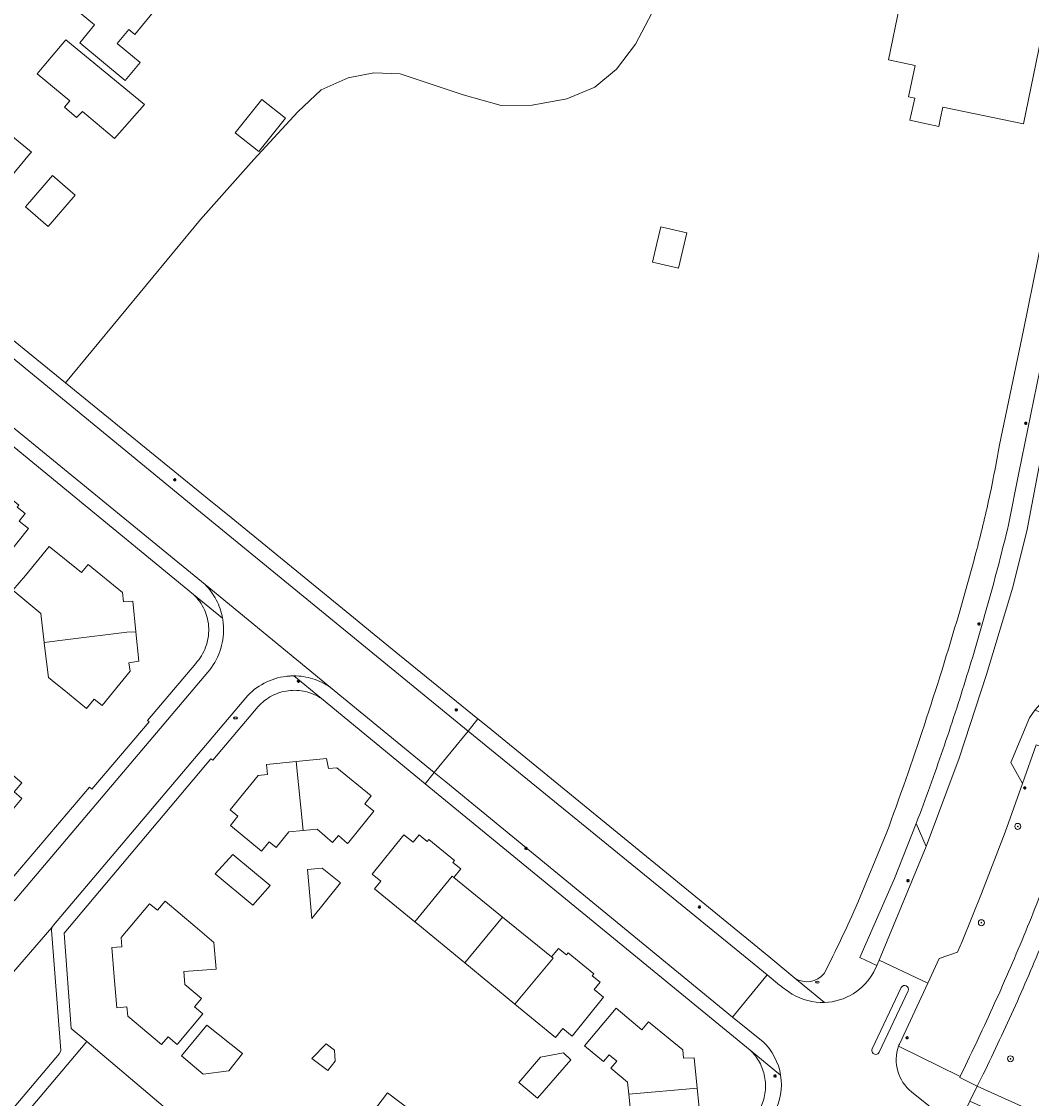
# Model space of a CAD drawing. Header units: metres. Extents: x 187916 to 189411, y 333285 to 334910.
# Tile 162 of 256: x 188606 to 188740, y 333895 to 334038. Entities that reach past the tile are written whole.
import ezdxf
from ezdxf.enums import TextEntityAlignment as Align

# ---------------------------------------------------------------- set-up
doc = ezdxf.new("R2010")
doc.units = ezdxf.units.M
for name, color, linetype, lineweight in [('B-WE-GR-BOOM-S', 253, 'Continuous', 15), ('B-WE-IE-MEUBILAIR-S', 253, 'Continuous', 15), ('B-WE-OG-BEBOUWING-GV', 253, 'Continuous', 15), ('B-WE-OG-TERREIN_BEGROEID-GV', 253, 'Continuous', 15), ('B-WE-OG-TERREIN_ERF-GV', 253, 'Continuous', 15), ('B-WE-VH-GESLOTENVERHARDING_ASFALT-GV', 253, 'Continuous', 15), ('B-WE-VH-OPENVERHARDING_BETONSTRAATSTEEN-GV', 253, 'Continuous', 15), ('B-WE-VH-OPENVERHARDING_STRAATBAKSTEEN-GV', 253, 'Continuous', 15), ('B-WE-VH-OPENVERHARDING_TEGEL-GV', 253, 'Continuous', 15)]:
    doc.layers.add(name, color=color, linetype=linetype, lineweight=lineweight)
doc.styles.add('NLCS-ISO', font='NLCS-ISO.ttf')

# ---------------------------------------------------------------- blocks, each defined once
blk = doc.blocks.new('SIE-MEUBILAIR_PAAL_LICHTMAST-SO')
for points in [[(-0.62, 0), (-1, 0)], [(-0.71, 0.71), (-0.44, 0.44)], [(0, 1), (0, 0.62)], [(0.44, 0.44), (0.71, 0.71)], [(1, 0), (0.62, 0)], [(-0.71, -0.71), (-0.44, -0.44)], [(0, -0.62), (0, -1)], [(0.44, -0.44), (0.71, -0.71)]]:
    blk.add_lwpolyline(points)
blk.add_circle((0, 0), 0.5)
blk = doc.blocks.new('SIE-MEUBILAIR_PUT_BRANDKRAAN-SO')
blk.add_ellipse((0, 0), major_axis=(1.25, 0), ratio=0.54)
at = {"style": 'NLCS-ISO'}
blk.add_text('bk', height=0.75, dxfattribs=at).set_placement((0.03, 0), align=Align.MIDDLE_CENTER)
blk = doc.blocks.new('SGR-BOOM_GBKN-SO')
at = {"linetype": 'ByBlock', "lineweight": 18}
h = blk.add_hatch(color=0, dxfattribs=at)
h.dxf.hatch_style = 1
edge = h.paths.add_edge_path()
edge.add_arc((0, 0), 0.25, 0, 360)
at = {"color": 0, "linetype": 'ByBlock', "lineweight": 18}
for radius in [2, 0.25]:
    blk.add_circle((0, 0), radius, dxfattribs=at)
at = {"color": 0, "linetype": 'ByBlock', "lineweight": 18, "style": 'NLCS-ISO'}
blk.add_attdef('SOORT', (2.5, 0), '', height=1.5, dxfattribs=at)
blk = doc.blocks.new('DTM')
at = {"layer": 'B-WE-OG-BEBOUWING-GV', "ltscale": 0.2, "flags": 128}
blk.add_lwpolyline([(188722.437, 334040.06), (188720.961, 334032.959), (188724.522, 334032.219), (188723.624, 334028.053), (188724.46, 334027.872), (188723.822, 334024.915), (188726.04, 334024.437), (188727.667, 334024.1), (188727.902, 334025.236), (188728.2, 334026.675), (188738.913, 334024.456), (188741.947, 334039.107)], dxfattribs=at)
for points in [[(188624.342, 334039.581), (188624.533, 334039.813), (188619.486, 334043.975), (188612.086, 334050.1), (188607.294, 334044.311), (188615.38, 334037.619), (188613.404, 334035.225), (188619.457, 334030.227), (188621.431, 334032.617), (188618.385, 334035.132), (188619.928, 334037.001), (188620.745, 334036.326), (188623.802, 334040.027)], [(188586.106, 334031.052), (188585.948, 334030.858), (188589.332, 334028.091), (188589.439, 334027.463), (188591.141, 334026.075), (188590.952, 334025.854), (188593.418, 334023.751), (188593.606, 334023.972), (188595.39, 334022.58), (188595.998, 334022.56), (188603.825, 334016.126), (188604.042, 334016.301), (188603.613, 334016.629), (188606.741, 334020.396), (188606.977, 334020.686), (188602.146, 334024.617), (188604.281, 334027.193), (188599.974, 334030.73), (188600.057, 334032.065), (188598.62, 334033.25), (188597.227, 334033.022), (188591.83, 334037.499), (188586.377, 334030.83)], [(188618.008, 334022.525), (188618.053, 334022.487), (188622.013, 334026.996), (188611.581, 334035.627), (188608.613, 334032.135), (188607.745, 334031.114), (188612.108, 334027.506), (188611.398, 334026.644), (188612.977, 334025.28), (188613.781, 334026.061)], [(188640.78, 334025.192), (188637.638, 334027.687), (188634.103, 334023.236), (188637.245, 334020.741)], [(188609.778, 334017.568), (188606.183, 334013.405), (188609.211, 334010.791), (188612.805, 334014.953)], [(188689.589, 334006.035), (188693.027, 334005.232), (188694.135, 334009.934), (188690.696, 334010.745), (188690.176, 334008.533)], [(188599.697, 333975.981), (188599.984, 333975.748), (188594.937, 333969.609), (188599.033, 333966.245), (188600.168, 333965.312), (188601.142, 333966.486), (188602.448, 333965.416), (188606.575, 333970.628), (188605.336, 333971.609), (188606.163, 333972.594), (188605.1, 333973.454), (188605.314, 333973.718), (188601.9, 333976.515), (188601.682, 333976.257), (188600.627, 333977.12)], [(188611.824, 333955.856), (188619.654, 333956.836), (188620.88, 333956.858), (188620.461, 333960.966), (188619.217, 333960.839), (188619.09, 333962.083), (188614.517, 333965.811), (188613.644, 333964.74), (188609.36, 333968.231), (188606.201, 333964.355), (188604.493, 333962.403), (188608.23, 333959.315), (188608.686, 333955.463)], [(188620.88, 333956.858), (188619.654, 333956.836), (188611.824, 333955.856), (188608.686, 333955.463), (188608.697, 333955.374), (188609.238, 333950.799), (188610.209, 333950.013), (188611.285, 333949.142), (188614.326, 333946.679), (188615.336, 333947.92), (188616.383, 333947.068), (188620.099, 333951.633), (188619.959, 333952.727), (188621.275, 333952.987)], [(188642.193, 333939.63), (188638.25, 333939.232), (188638.387, 333937.877), (188637.152, 333937.752), (188633.413, 333933.196), (188634.457, 333932.34), (188633.443, 333931.103), (188637.603, 333927.693), (188638.609, 333928.931), (188639.537, 333928.182), (188641.229, 333930.263), (188643.116, 333930.439)], [(188642.193, 333939.63), (188643.116, 333930.439), (188645.004, 333930.605), (188647.042, 333928.861), (188647.821, 333929.765), (188649.032, 333928.73), (188649.191, 333928.912), (188652.535, 333933.002), (188651.311, 333934.002), (188652.172, 333935.055), (188647.61, 333938.785), (188646.476, 333938.674), (188646.249, 333940.039)], [(188657.968, 333918.296), (188662.956, 333924.371), (188663.152, 333924.211), (188664.083, 333925.344), (188663.033, 333926.198), (188663.247, 333926.462), (188659.845, 333929.256), (188659.625, 333928.987), (188658.553, 333929.855), (188657.76, 333928.876), (188656.532, 333929.87), (188652.307, 333924.65), (188653.456, 333923.703), (188652.627, 333922.694)], [(188664.608, 333912.829), (188669.649, 333918.92), (188663.152, 333924.211), (188662.956, 333924.371), (188657.968, 333918.296), (188658.37, 333917.965)], [(188664.608, 333912.829), (188671.29, 333907.326), (188676.374, 333913.444), (188676.155, 333913.622), (188669.649, 333918.92)], [(188676.155, 333913.622), (188676.374, 333913.444), (188671.29, 333907.326), (188676.672, 333902.895), (188676.673, 333902.894), (188677.663, 333904.102), (188678.919, 333903.069), (188683.059, 333908.29), (188681.813, 333909.278), (188682.615, 333910.25), (188681.576, 333911.108), (188681.786, 333911.392), (188678.371, 333914.16), (188678.155, 333913.893), (188677.081, 333914.764)], [(188686.447, 333895.393), (188695.518, 333896.191), (188695.113, 333900.209), (188693.732, 333900.172), (188693.617, 333901.282), (188689.058, 333905.012), (188688.184, 333903.944), (188684.737, 333906.813), (188680.548, 333901.781), (188683.067, 333899.7), (188683.824, 333900.619), (188684.84, 333899.768), (188684.047, 333898.817), (188686.279, 333896.95)], [(188684.789, 333889.243), (188688.915, 333885.922), (188689.906, 333887.153), (188690.99, 333886.269), (188694.698, 333890.831), (188694.567, 333891.975), (188695.92, 333892.208), (188695.518, 333896.191), (188686.447, 333895.393), (188686.635, 333893.652), (188684.804, 333891.481), (188685.903, 333890.555)]]:
    blk.add_lwpolyline(points, close=True, dxfattribs=at)
at = {"layer": 'B-WE-OG-TERREIN_BEGROEID-GV', "ltscale": 0.2, "flags": 128}
for points in [[(188746.915, 333937.897), (188750.019, 333947.786), (188746.232, 333948.714), (188744.425, 333949.006), (188743.508, 333948.948), (188742.636, 333948.658), (188742.23, 333948.426), (188740.461, 333946.451), (188744.116, 333945.234), (188742.955, 333941.094), (188740.614, 333941.845), (188738.787, 333936.674), (188736.472, 333930.235), (188733.332, 333922.048), (188730.757, 333915.674), (188730.137, 333914.253), (188727.715, 333913.413), (188726.201, 333910.155), (188722.433, 333902.043)], [(188722.317, 333901.741), (188730.509, 333897.723), (188731.197, 333899.182)], [(188733.589, 333898.046), (188732.761, 333896.423), (188744.75, 333891.012), (188747.18, 333889.822), (188749.411, 333888.292), (188754.18, 333884.558)]]:
    blk.add_lwpolyline(points, dxfattribs=at)
blk.add_lwpolyline([(188725.973, 333928.311), (188724.667, 333931.382), (188721.757, 333924.07), (188717.155, 333913.552), (188719.42, 333912.491), (188719.718, 333913.21)], close=True, dxfattribs=at)
for points in [[(188739.729, 333918.266, 0.0086328), (188743.493, 333928.019)], [(188735.629, 333908.65, 0.0087424), (188739.729, 333918.266)], [(188741.821, 333916.401, -0.0083279), (188737.856, 333907.156)], [(188731.197, 333899.182, 0.0086452), (188735.629, 333908.65)], [(188737.856, 333907.156, -0.0082694), (188733.589, 333898.046)], [(188722.433, 333902.043, 0.0137589), (188722.317, 333901.741)]]:
    blk.add_lwpolyline(points, format="xyb", dxfattribs=at)
at = {"layer": 'B-WE-OG-TERREIN_ERF-GV', "ltscale": 0.2, "flags": 128}
for points in [[(188571.619, 334022.447), (188611.494, 333990.007), (188629.481, 334011.709), (188636.559, 334019.705), (188642.438, 334026.04), (188645.524, 334028.942), (188649.113, 334030.55), (188652.544, 334031.233), (188656.029, 334031.1), (188664.398, 334028.298), (188669.467, 334026.887), (188673.581, 334026.938), (188678.176, 334027.75), (188681.919, 334029.299), (188684.811, 334031.726), (188687.345, 334035.02), (188689.89, 334039.9)], [(188741.947, 334039.107), (188738.913, 334024.456), (188728.2, 334026.675), (188727.902, 334025.236), (188727.667, 334024.1), (188726.04, 334024.437), (188723.822, 334024.915), (188724.46, 334027.872), (188723.624, 334028.053), (188724.522, 334032.219), (188720.961, 334032.959), (188722.437, 334040.06)], [(188735.719, 333981.746), (188738.921, 333997.008), (188742.723, 334015.803), (188748.119, 334042.481), (188748.971, 334046.691), (188749.319, 334048.437), (188751.47, 334058.713), (188756.748, 334083.996), (188758.321, 334090.978), (188760.554, 334097.947), (188761.079, 334099.273)], [(188689.89, 334039.9), (188687.345, 334035.02), (188684.811, 334031.726), (188681.919, 334029.299), (188678.176, 334027.75), (188673.581, 334026.938), (188669.467, 334026.887), (188664.398, 334028.298), (188656.029, 334031.1), (188652.544, 334031.233), (188649.113, 334030.55), (188645.524, 334028.942), (188642.438, 334026.04), (188636.559, 334019.705), (188629.481, 334011.709), (188611.494, 333990.007), (188630.35, 333974.666), (188633.534, 333972.089), (188650.287, 333958.388), (188652.079, 333956.922), (188655.948, 333953.776), (188666.376, 333945.297), (188667.645, 333944.265), (188705.07, 333913.674), (188708.535, 333910.81)], [(188628.541, 333961.853), (188566.397, 334012.865)], [(188605.1, 333973.454), (188606.163, 333972.594), (188605.336, 333971.609), (188606.575, 333970.628), (188602.448, 333965.416)], [(188730.321, 333959.178), (188730.361, 333959.321), (188732.35, 333966.44)], [(188547.738, 333856.968), (188549.866, 333859.481), (188558.143, 333869.258), (188558.52, 333869.704), (188560.271, 333871.726), (188560.078, 333871.87), (188563.643, 333875.839), (188573.361, 333887.321), (188572.195, 333901.083), (188570.906, 333902.168), (188560.81, 333910.664), (188578.091, 333931.428), (188580.253, 333931.823), (188589.164, 333923.436), (188590.785, 333921.91), (188603.407, 333922.907), (188614.72, 333936.216), (188615.039, 333935.939), (188622.64, 333944.895), (188622.421, 333945.06), (188628.832, 333952.673)], [(188702.593, 333901.216), (188661.082, 333935.249), (188659.357, 333936.665), (188645.556, 333947.996)], [(188637.141, 333946.923), (188631.09, 333939.782), (188630.836, 333939.984), (188611.356, 333916.804), (188612.259, 333904.119), (188614.344, 333902.356), (188624.523, 333893.754), (188606.424, 333872.321), (188596.162, 333880.863), (188594.553, 333882.202), (188581.31, 333881.138), (188568.535, 333866.146), (188558.036, 333853.914), (188553.574, 333848.716)], [(188716.899, 333920.861), (188720.673, 333929.997)]]:
    blk.add_lwpolyline(points, dxfattribs=at)
for points in [[(188620.745, 334036.326), (188619.928, 334037.001), (188618.385, 334035.132), (188621.431, 334032.617), (188619.457, 334030.227), (188613.404, 334035.225), (188615.38, 334037.619), (188607.294, 334044.311), (188612.086, 334050.1), (188619.486, 334043.975), (188624.533, 334039.813), (188624.342, 334039.581), (188623.802, 334040.027)], [(188591.83, 334037.499), (188597.227, 334033.022), (188598.62, 334033.25), (188600.057, 334032.065), (188599.974, 334030.73), (188604.281, 334027.193), (188602.146, 334024.617), (188606.977, 334020.686), (188606.741, 334020.396), (188603.613, 334016.629), (188604.042, 334016.301), (188603.825, 334016.126), (188595.998, 334022.56), (188595.39, 334022.58), (188593.606, 334023.972), (188593.418, 334023.751), (188590.952, 334025.854), (188591.141, 334026.075), (188589.439, 334027.463), (188589.332, 334028.091), (188585.948, 334030.858), (188586.106, 334031.052), (188586.377, 334030.83)], [(188608.613, 334032.135), (188611.581, 334035.627), (188622.013, 334026.996), (188618.053, 334022.487), (188618.008, 334022.525), (188613.781, 334026.061), (188612.977, 334025.28), (188611.398, 334026.644), (188612.108, 334027.506), (188607.745, 334031.114)], [(188640.78, 334025.192), (188637.245, 334020.741), (188634.103, 334023.236), (188637.638, 334027.687)], [(188609.778, 334017.568), (188612.805, 334014.953), (188609.211, 334010.791), (188606.183, 334013.405)], [(188694.135, 334009.934), (188693.027, 334005.232), (188689.589, 334006.035), (188690.176, 334008.533), (188690.696, 334010.745)], [(188608.686, 333955.463), (188608.23, 333959.315), (188604.493, 333962.403), (188606.201, 333964.355), (188609.36, 333968.231), (188613.644, 333964.74), (188614.517, 333965.811), (188619.09, 333962.083), (188619.217, 333960.839), (188620.461, 333960.966), (188620.88, 333956.858), (188621.275, 333952.987), (188619.959, 333952.727), (188620.099, 333951.633), (188616.383, 333947.068), (188615.336, 333947.92), (188614.326, 333946.679), (188611.285, 333949.142), (188610.209, 333950.013), (188609.238, 333950.799), (188608.697, 333955.374)], [(188595.971, 333937.631), (188597.786, 333937.75), (188599.637, 333939.931), (188600.784, 333938.959), (188601.757, 333940.103), (188605.693, 333936.777), (188604.674, 333935.57), (188605.72, 333934.686), (188601.907, 333930.172), (188600.773, 333930.097), (188600.767, 333928.705), (188596.601, 333928.374), (188592.779, 333928.07), (188592.563, 333929.424), (188591.373, 333929.331), (188586.903, 333933.137), (188587.798, 333934.188), (188586.595, 333935.213), (188589.989, 333939.197), (188591.083, 333938.266), (188592.003, 333939.359), (188592.385, 333939.384), (188594.194, 333937.514)], [(188643.116, 333930.439), (188641.229, 333930.263), (188639.537, 333928.182), (188638.609, 333928.931), (188637.603, 333927.693), (188633.443, 333931.103), (188634.457, 333932.34), (188633.413, 333933.196), (188637.152, 333937.752), (188638.387, 333937.877), (188638.25, 333939.232), (188642.193, 333939.63), (188646.249, 333940.039), (188646.476, 333938.674), (188647.61, 333938.785), (188652.172, 333935.055), (188651.311, 333934.002), (188652.535, 333933.002), (188649.191, 333928.912), (188649.032, 333928.73), (188647.821, 333929.765), (188647.042, 333928.861), (188645.004, 333930.605)], [(188669.649, 333918.92), (188676.155, 333913.622), (188677.081, 333914.764), (188678.155, 333913.893), (188678.371, 333914.16), (188681.786, 333911.392), (188681.576, 333911.108), (188682.615, 333910.25), (188681.813, 333909.278), (188683.059, 333908.29), (188678.919, 333903.069), (188677.663, 333904.102), (188676.673, 333902.894), (188676.672, 333902.895), (188671.29, 333907.326), (188664.608, 333912.829), (188658.37, 333917.965), (188657.968, 333918.296), (188652.627, 333922.694), (188653.456, 333923.703), (188652.307, 333924.65), (188656.532, 333929.87), (188657.76, 333928.876), (188658.553, 333929.855), (188659.625, 333928.987), (188659.845, 333929.256), (188663.247, 333926.462), (188663.033, 333926.198), (188664.083, 333925.344), (188663.152, 333924.211)], [(188633.75, 333927.271), (188638.756, 333923.135), (188636.433, 333920.527), (188631.427, 333924.664)], [(188648.103, 333923.461), (188644.294, 333918.731), (188643.714, 333925.275), (188645.638, 333925.446)], [(188618.006, 333910.982), (188617.688, 333914.873), (188619.013, 333914.981), (188618.912, 333916.217), (188622.699, 333920.7), (188623.73, 333919.829), (188624.763, 333921.051), (188628.745, 333917.684), (188631.244, 333915.559), (188631.547, 333911.992), (188627.257, 333911.673), (188627.399, 333909.973), (188629.598, 333908.111), (188628.657, 333907.009), (188629.79, 333906.053), (188626.388, 333901.999), (188625.177, 333903.014), (188624.29, 333901.957), (188619.788, 333905.736), (188619.686, 333906.977), (188618.343, 333906.867)], [(188695.518, 333896.191), (188695.92, 333892.208), (188694.567, 333891.975), (188694.698, 333890.831), (188690.99, 333886.269), (188689.906, 333887.153), (188688.915, 333885.922), (188684.789, 333889.243), (188685.903, 333890.555), (188684.804, 333891.481), (188686.635, 333893.652), (188686.447, 333895.393), (188686.279, 333896.95), (188684.047, 333898.817), (188684.84, 333899.768), (188683.824, 333900.619), (188683.067, 333899.7), (188680.548, 333901.781), (188684.737, 333906.813), (188688.184, 333903.944), (188689.058, 333905.012), (188693.617, 333901.282), (188693.732, 333900.172), (188695.113, 333900.209)], [(188633.222, 333898.494), (188629.832, 333898.032), (188626.925, 333900.454), (188630.326, 333904.537), (188635.064, 333900.78)], [(188646.418, 333898.517), (188644.266, 333900.132), (188646.178, 333902.079), (188647.29, 333901.223), (188647.366, 333899.78)], [(188677.746, 333900.859), (188678.74, 333899.951), (188674.298, 333894.844), (188671.827, 333896.932), (188674.683, 333900.295)], [(188657.443, 333893.202), (188655.452, 333890.579), (188652.335, 333892.945), (188654.326, 333895.568)]]:
    blk.add_lwpolyline(points, close=True, dxfattribs=at)
for points in [[(188734.187, 333973.833, 0.0134069), (188735.719, 333981.746)], [(188732.35, 333966.44, 0.012576), (188734.187, 333973.833)], [(188629.999, 333959.787, 0.097001), (188628.541, 333961.853)], [(188630.565, 333957.323, 0.0974797), (188629.999, 333959.787)], [(188725.745, 333944.505, 0.0084573), (188730.321, 333959.178)], [(188630.156, 333954.828, 0.0974694), (188630.565, 333957.323)], [(188628.832, 333952.673, 0.0974435), (188630.156, 333954.828)], [(188641.147, 333949.039, 0.0902571), (188638.952, 333948.345)], [(188643.446, 333948.918, 0.0900416), (188641.147, 333949.039)], [(188645.556, 333947.996, 0.0902172), (188643.446, 333948.918)], [(188638.952, 333948.345, 0.0899354), (188637.141, 333946.923)], [(188720.673, 333929.997, 0.008561), (188725.745, 333944.505)], [(188712.421, 333911.41, 0.014413), (188716.899, 333920.861)], [(188708.535, 333910.81, 0.3886076), (188712.421, 333911.41)], [(188703.819, 333899.612, 0.0770727), (188702.593, 333901.216)], [(188704.502, 333897.711, 0.0773587), (188703.819, 333899.612)], [(188704.576, 333895.693, 0.0773093), (188704.502, 333897.711)], [(188704.036, 333893.748, 0.0770353), (188704.576, 333895.693)]]:
    blk.add_lwpolyline(points, format="xyb", dxfattribs=at)
at = {"layer": 'B-WE-VH-GESLOTENVERHARDING_ASFALT-GV', "ltscale": 0.2, "flags": 128}
for points in [[(188567.593, 334014.226), (188630.07, 333963.18), (188646.743, 333949.473), (188660.566, 333938.153), (188665.05, 333943.667), (188628.981, 333973.183), (188578.526, 334014.591)], [(188740.84, 333977.954), (188739.437, 333970.5), (188737.508, 333962.833), (188733.992, 333951.188), (188730.354, 333940.058), (188725.973, 333928.311), (188719.718, 333913.21), (188726.201, 333910.155), (188727.715, 333913.413), (188730.137, 333914.253), (188730.757, 333915.674), (188733.332, 333922.048), (188736.472, 333930.235), (188738.787, 333936.674), (188737.253, 333939.504), (188739.73, 333945.415), (188740.461, 333946.451)], [(188646.743, 333949.473), (188630.07, 333963.18)], [(188630.444, 333951.507), (188604.838, 333921.231), (188604.546, 333921.001), (188604.184, 333920.917), (188588.558, 333919.643), (188588.237, 333919.495), (188574.688, 333903.951), (188574.585, 333903.592), (188575.899, 333887.498)], [(188582.038, 333894.708), (188581.502, 333900.052), (188581.558, 333900.463), (188581.776, 333900.815), (188592.242, 333913.246), (188592.531, 333913.496), (188592.899, 333913.597), (188597.978, 333913.959), (188598.366, 333913.929), (188598.694, 333913.721), (188602.922, 333910.317), (188603.161, 333910.013), (188609.712, 333917.55), (188609.919, 333917.852), (188635.512, 333948.11)], [(188722.433, 333902.043), (188726.201, 333910.155), (188719.718, 333913.21), (188719.42, 333912.491), (188719.026, 333911.663)], [(188706.495, 333909.882), (188704.821, 333911.247), (188700.208, 333905.634), (188704.302, 333902.346)], [(188718.826, 333901.403), (188722.676, 333909.561)], [(188723.592, 333909.12), (188719.721, 333900.948)], [(188754.18, 333884.558), (188749.411, 333888.292), (188747.18, 333889.822), (188744.75, 333891.012), (188732.761, 333896.423), (188731.802, 333894.426), (188743.798, 333889.006), (188745.896, 333887.97), (188747.847, 333886.678), (188775.306, 333865.194)], [(188722.683, 333887.679), (188724.176, 333886.46), (188728.503, 333892.082), (188724.041, 333895.683)]]:
    blk.add_lwpolyline(points, dxfattribs=at)
for points in [[(188630.07, 333963.18, -0.0371398), (188630.897, 333962.2)], [(188630.897, 333962.2, -0.0378451), (188631.57, 333961.108)], [(188631.57, 333961.108, -0.0366721), (188632.073, 333959.929)], [(188632.073, 333959.929, -0.0380234), (188632.396, 333958.688)], [(188632.396, 333958.688, -0.0187901), (188632.488, 333958.055)], [(188632.488, 333958.055, -0.018798), (188632.532, 333957.416)], [(188632.532, 333957.416, -0.0935835), (188632.043, 333954.265)], [(188632.043, 333954.265, -0.0930261), (188630.444, 333951.507)], [(188637.926, 333950.025, -0.092072), (188640.866, 333950.948)], [(188640.866, 333950.948, -0.0157659), (188641.375, 333950.994)], [(188641.375, 333950.994, -0.0156709), (188641.885, 333951.01)], [(188641.885, 333951.01, -0.0388569), (188643.174, 333950.91)], [(188643.174, 333950.91, -0.0380888), (188644.433, 333950.616)], [(188644.433, 333950.616, -0.0386406), (188645.632, 333950.133)], [(188635.512, 333948.11, -0.0921956), (188637.926, 333950.025)], [(188645.632, 333950.133, -0.0378233), (188646.743, 333949.473)], [(188719.026, 333911.663, -0.2681139), (188712.461, 333907.565)], [(188708.178, 333908.687, -0.0340161), (188706.495, 333909.882)], [(188722.676, 333909.561, -0.967898), (188723.592, 333909.12)], [(188712.461, 333907.565, -0.1461025), (188708.178, 333908.687)], [(188704.302, 333902.346, -0.1629171), (188706.631, 333897.885)], [(188724.041, 333895.683, -0.3176167), (188722.317, 333901.741)], [(188722.317, 333901.741, -0.0137589), (188722.433, 333902.043)], [(188719.721, 333900.948, -1.0178166), (188718.826, 333901.403)], [(188706.631, 333897.885, -0.1629921), (188705.8, 333892.921)]]:
    blk.add_lwpolyline(points, format="xyb", dxfattribs=at)
blk.add_lwpolyline([(188700.208, 333905.634), (188704.821, 333911.247), (188703.101, 333912.648), (188665.05, 333943.667), (188660.566, 333938.153), (188662.101, 333936.896)], close=True, dxfattribs=at)
at = {"layer": 'B-WE-VH-OPENVERHARDING_BETONSTRAATSTEEN-GV', "ltscale": 0.2, "flags": 128}
blk.add_lwpolyline([(188740.461, 333946.451), (188739.73, 333945.415), (188737.253, 333939.504), (188738.787, 333936.674), (188740.614, 333941.845), (188742.955, 333941.094), (188744.116, 333945.234)], close=True, dxfattribs=at)
for points in [[(188722.676, 333909.561), (188718.826, 333901.403)], [(188719.721, 333900.948), (188723.592, 333909.12)]]:
    blk.add_lwpolyline(points, dxfattribs=at)
for points in [[(188723.592, 333909.12, 0.967898), (188722.676, 333909.561)], [(188718.826, 333901.403, 1.0178166), (188719.721, 333900.948)]]:
    blk.add_lwpolyline(points, format="xyb", dxfattribs=at)
at = {"layer": 'B-WE-VH-OPENVERHARDING_STRAATBAKSTEEN-GV', "ltscale": 0.2, "flags": 128}
for points in [[(188725.973, 333928.311), (188730.354, 333940.058), (188733.992, 333951.188), (188737.508, 333962.833), (188739.437, 333970.5), (188740.84, 333977.954), (188748.306, 334014.563), (188753.006, 334037.607)], [(188751.686, 334035.765), (188750.848, 334035.231), (188750.076, 334034.329), (188749.613, 334033.235), (188745.905, 334015.097), (188738.323, 333978.007), (188736.938, 333971.101)], [(188724.667, 333931.382), (188725.973, 333928.311)]]:
    blk.add_lwpolyline(points, dxfattribs=at)
for points in [[(188736.938, 333971.101, -0.0076747), (188734.333, 333961.034)], [(188734.333, 333961.034, -0.0076083), (188731.417, 333951.052)], [(188731.417, 333951.052, -0.007785), (188728.194, 333941.165)], [(188728.194, 333941.165, -0.0076651), (188724.667, 333931.382)]]:
    blk.add_lwpolyline(points, format="xyb", dxfattribs=at)
at = {"layer": 'B-WE-VH-OPENVERHARDING_TEGEL-GV', "ltscale": 0.2, "flags": 128}
blk.add_lwpolyline([(188561.607, 334029.597), (188561.415, 334029.38), (188559.932, 334030.695), (188558.939, 334032.195), (188558.139, 334031.466), (188559.313, 334030.124), (188560.576, 334028.93), (188578.526, 334014.591), (188628.981, 333973.183), (188665.05, 333943.667), (188666.376, 333945.297), (188655.948, 333953.776), (188652.079, 333956.922), (188650.287, 333958.388), (188633.534, 333972.089), (188630.35, 333974.666), (188611.494, 333990.007), (188571.619, 334022.447), (188561.957, 334029.987)], close=True, dxfattribs=at)
for points in [[(188567.593, 334014.226), (188567.369, 334014.34), (188567.143, 334014.448), (188566.913, 334014.549), (188566.68, 334014.643), (188566.445, 334014.731), (188566.208, 334014.813), (188565.968, 334014.888), (188565.727, 334014.956), (188565.484, 334015.018), (188565.239, 334015.073), (188564.992, 334015.12), (188564.745, 334015.161), (188564.496, 334015.195), (188564.246, 334015.222), (188563.996, 334015.243), (188563.745, 334015.256), (188563.494, 334015.263), (188563.243, 334015.262), (188562.993, 334015.254), (188562.742, 334015.239), (188566.397, 334012.865), (188628.541, 333961.853), (188632.396, 333958.688)], [(188736.938, 333971.101), (188738.323, 333978.007), (188745.905, 334015.097), (188742.723, 334015.803), (188738.921, 333997.008), (188735.719, 333981.746)], [(188630.07, 333963.18), (188567.593, 334014.226)], [(188732.35, 333966.44), (188730.361, 333959.321), (188730.321, 333959.178)], [(188632.396, 333958.688), (188628.541, 333961.853)], [(188628.832, 333952.673), (188622.421, 333945.06), (188622.64, 333944.895), (188615.039, 333935.939), (188614.72, 333936.216), (188603.407, 333922.907), (188590.785, 333921.91), (188589.164, 333923.436), (188587.16, 333920.988), (188572.907, 333904.545), (188570.906, 333902.168), (188572.195, 333901.083), (188573.361, 333887.321), (188563.643, 333875.839), (188560.078, 333871.87), (188560.271, 333871.726), (188558.52, 333869.704), (188558.143, 333869.258), (188549.866, 333859.481), (188547.738, 333856.968)], [(188548.719, 333855.117), (188560.145, 333868.549), (188575.719, 333886.809), (188575.899, 333887.498), (188574.585, 333903.592), (188574.688, 333903.951), (188588.237, 333919.495), (188588.558, 333919.643), (188604.184, 333920.917), (188604.546, 333921.001), (188604.838, 333921.231), (188630.444, 333951.507)], [(188641.885, 333951.01), (188645.556, 333947.996), (188659.357, 333936.665), (188660.566, 333938.153), (188646.743, 333949.473)], [(188645.556, 333947.996), (188641.885, 333951.01)], [(188635.512, 333948.11), (188609.919, 333917.852), (188609.712, 333917.55), (188609.669, 333917.186), (188610.891, 333901.191), (188610.725, 333900.779), (188597.137, 333884.761), (188596.779, 333884.599), (188581.143, 333883.316), (188580.796, 333883.209), (188580.529, 333882.963), (188567.049, 333867.124), (188553.372, 333851.091), (188551.8, 333849.262)], [(188553.574, 333848.716), (188558.036, 333853.914), (188568.535, 333866.146), (188581.31, 333881.138), (188594.553, 333882.202), (188596.162, 333880.863), (188598.245, 333883.365), (188612.238, 333899.864), (188614.344, 333902.356), (188612.259, 333904.119), (188611.356, 333916.804), (188630.836, 333939.984), (188631.09, 333939.782), (188637.141, 333946.923)], [(188666.376, 333945.297), (188665.05, 333943.667), (188703.101, 333912.648), (188704.821, 333911.247), (188706.495, 333909.882)], [(188712.461, 333907.565), (188708.535, 333910.81), (188705.07, 333913.674), (188667.645, 333944.265), (188666.376, 333945.297)], [(188704.302, 333902.346), (188700.208, 333905.634), (188662.101, 333936.896), (188660.566, 333938.153), (188659.357, 333936.665), (188661.082, 333935.249), (188702.593, 333901.216)], [(188719.026, 333911.663), (188719.42, 333912.491), (188717.155, 333913.552), (188721.757, 333924.07), (188724.667, 333931.382)], [(188720.673, 333929.997), (188716.899, 333920.861)], [(188708.535, 333910.81), (188712.461, 333907.565)], [(188730.057, 333890.827), (188731.802, 333894.426), (188732.761, 333896.423), (188730.45, 333897.598), (188730.509, 333897.723), (188722.317, 333901.741)], [(188706.631, 333897.885), (188702.593, 333901.216)], [(188702.593, 333901.216), (188706.631, 333897.885)], [(188731.197, 333899.182), (188730.509, 333897.723), (188730.45, 333897.598), (188732.761, 333896.423)], [(188732.761, 333896.423), (188733.589, 333898.046)], [(188724.041, 333895.683), (188728.503, 333892.082), (188730.057, 333890.827)]]:
    blk.add_lwpolyline(points, dxfattribs=at)
for points in [[(188735.719, 333981.746, -0.0134069), (188734.187, 333973.833)], [(188734.187, 333973.833, -0.012576), (188732.35, 333966.44)], [(188734.333, 333961.034, 0.0076747), (188736.938, 333971.101)], [(188628.541, 333961.853, -0.097001), (188629.999, 333959.787)], [(188630.897, 333962.2, 0.0371398), (188630.07, 333963.18)], [(188631.57, 333961.108, 0.0378451), (188630.897, 333962.2)], [(188632.073, 333959.929, 0.0366721), (188631.57, 333961.108)], [(188731.417, 333951.052, 0.0076083), (188734.333, 333961.034)], [(188629.999, 333959.787, -0.0974797), (188630.565, 333957.323)], [(188632.396, 333958.688, 0.0380234), (188632.073, 333959.929)], [(188730.321, 333959.178, -0.0084573), (188725.745, 333944.505)], [(188632.488, 333958.055, 0.0187901), (188632.396, 333958.688)], [(188632.532, 333957.416, 0.018798), (188632.488, 333958.055)], [(188630.565, 333957.323, -0.0974694), (188630.156, 333954.828)], [(188632.043, 333954.265, 0.0935835), (188632.532, 333957.416)], [(188630.156, 333954.828, -0.0974435), (188628.832, 333952.673)], [(188630.444, 333951.507, 0.0930261), (188632.043, 333954.265)], [(188640.866, 333950.948, 0.092072), (188637.926, 333950.025)], [(188641.375, 333950.994, 0.0157659), (188640.866, 333950.948)], [(188641.885, 333951.01, 0.0156709), (188641.375, 333950.994)], [(188643.174, 333950.91, 0.0388569), (188641.885, 333951.01)], [(188644.433, 333950.616, 0.0380888), (188643.174, 333950.91)], [(188645.632, 333950.133, 0.0386406), (188644.433, 333950.616)], [(188728.194, 333941.165, 0.007785), (188731.417, 333951.052)], [(188637.926, 333950.025, 0.0921956), (188635.512, 333948.11)], [(188638.952, 333948.345, -0.0902571), (188641.147, 333949.039)], [(188641.147, 333949.039, -0.0900416), (188643.446, 333948.918)], [(188643.446, 333948.918, -0.0902172), (188645.556, 333947.996)], [(188646.743, 333949.473, 0.0378233), (188645.632, 333950.133)], [(188637.141, 333946.923, -0.0899354), (188638.952, 333948.345)], [(188725.745, 333944.505, -0.008561), (188720.673, 333929.997)], [(188724.667, 333931.382, 0.0076651), (188728.194, 333941.165)], [(188743.493, 333928.019, -0.0086328), (188739.729, 333918.266)], [(188716.899, 333920.861, -0.014413), (188712.421, 333911.41)], [(188739.729, 333918.266, -0.0087424), (188735.629, 333908.65)], [(188737.856, 333907.156, 0.0083279), (188741.821, 333916.401)], [(188712.461, 333907.565, 0.2681139), (188719.026, 333911.663)], [(188712.421, 333911.41, -0.3886076), (188708.535, 333910.81)], [(188706.495, 333909.882, 0.0340161), (188708.178, 333908.687)], [(188708.178, 333908.687, 0.1461025), (188712.461, 333907.565)], [(188735.629, 333908.65, -0.0086452), (188731.197, 333899.182)], [(188733.589, 333898.046, 0.0082694), (188737.856, 333907.156)], [(188706.631, 333897.885, 0.1629171), (188704.302, 333902.346)], [(188722.317, 333901.741, 0.3176167), (188724.041, 333895.683)], [(188702.593, 333901.216, -0.0770727), (188703.819, 333899.612)], [(188703.819, 333899.612, -0.0773587), (188704.502, 333897.711)], [(188704.502, 333897.711, -0.0773093), (188704.576, 333895.693)], [(188705.8, 333892.921, 0.1629921), (188706.631, 333897.885)], [(188704.576, 333895.693, -0.0770353), (188704.036, 333893.748)]]:
    blk.add_lwpolyline(points, format="xyb", dxfattribs=at)
at = {"layer": 'B-WE-GR-BOOM-S', "xscale": 0.2, "yscale": 0.2, "zscale": 0.2}
for p in [(188738.17, 333930.99), (188733.33, 333918.18), (188737.2, 333900.08)]:
    blk.add_blockref('SGR-BOOM_GBKN-SO', p, dxfattribs=at)
at = {"layer": 'B-WE-IE-MEUBILAIR-S', "xscale": 0.2, "yscale": 0.2, "zscale": 0.2}
for name, p in [('SIE-MEUBILAIR_PAAL_LICHTMAST-SO', (188739.236, 333984.605)), ('SIE-MEUBILAIR_PAAL_LICHTMAST-SO', (188626.048, 333977.098)), ('SIE-MEUBILAIR_PAAL_LICHTMAST-SO', (188733.014, 333957.912)), ('SIE-MEUBILAIR_PAAL_LICHTMAST-SO', (188642.5, 333950.301)), ('SIE-MEUBILAIR_PAAL_LICHTMAST-SO', (188663.489, 333946.49)), ('SIE-MEUBILAIR_PUT_BRANDKRAAN-SO', (188634.126, 333945.413)), ('SIE-MEUBILAIR_PAAL_LICHTMAST-SO', (188739.102, 333936.112)), ('SIE-MEUBILAIR_PAAL_LICHTMAST-SO', (188672.766, 333928.069)), ('SIE-MEUBILAIR_PAAL_LICHTMAST-SO', (188723.566, 333923.763)), ('SIE-MEUBILAIR_PAAL_LICHTMAST-SO', (188695.834, 333920.263)), ('SIE-MEUBILAIR_PUT_BRANDKRAAN-SO', (188711.513, 333910.269)), ('SIE-MEUBILAIR_PAAL_LICHTMAST-SO', (188723.456, 333902.877)), ('SIE-MEUBILAIR_PAAL_LICHTMAST-SO', (188705.881, 333897.782))]:
    blk.add_blockref(name, p, dxfattribs=at)

msp = doc.modelspace()

# ---------------------------------------------------------------- block references
msp.add_blockref('DTM', (0, 0))

doc.saveas('drawing.dxf')
